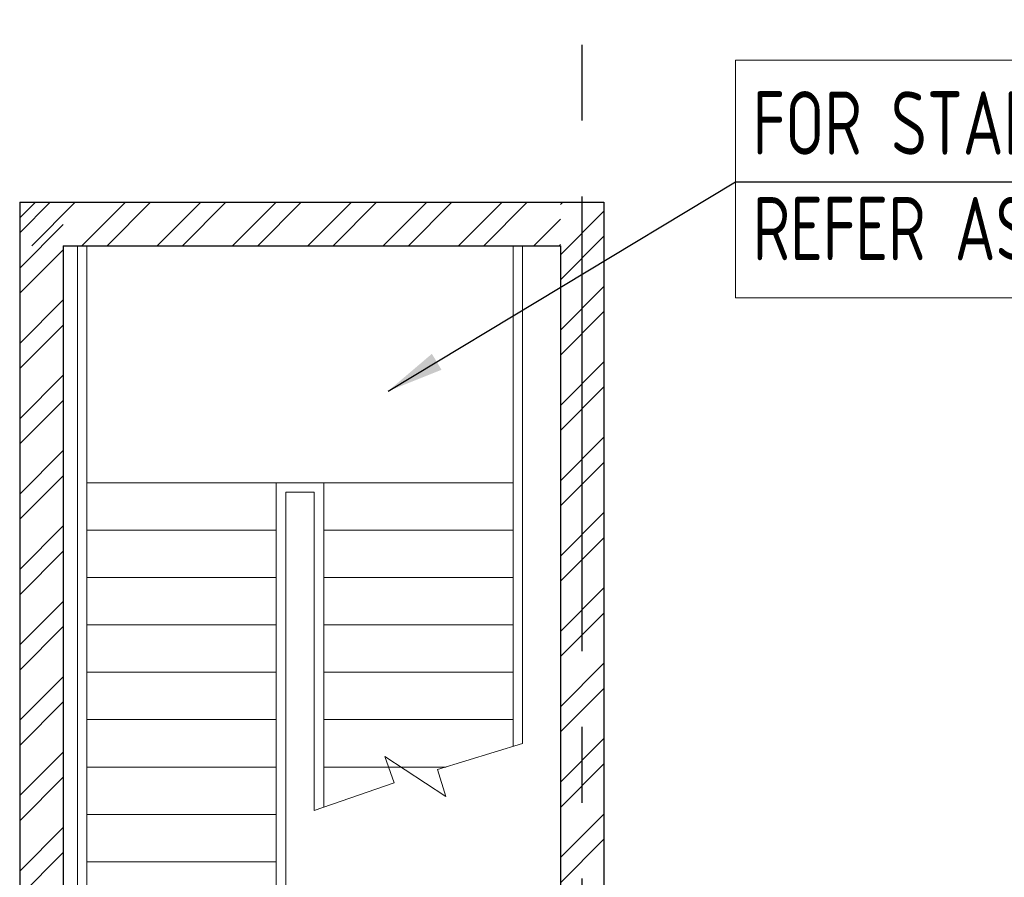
# Model space of a CAD drawing. Extents: x -287416 to 4934791, y -504132 to 1826789.
# Tile 181 of 256: x 531363 to 536562, y 167391 to 171918. Entities that reach past the tile are written whole.
import ezdxf

# ---------------------------------------------------------------- set-up
doc = ezdxf.new("R2010")
doc.units = 0
doc.header["$LTSCALE"] = 800
doc.header["$MEASUREMENT"] = 0
doc.linetypes.add('CENTER', pattern=[2, 1.25, -0.25, 0.25, -0.25])
doc.linetypes.add('CENTER2', pattern=[1.125, 0.75, -0.125, 0.125, -0.125])
doc.layers.add('GRID', color=8, linetype='CENTER')
doc.layers.add('WALL', color=6, linetype='CONTINUOUS')
for name, color, linetype, lineweight in [('LEADER', 4, 'CONTINUOUS', 15), ('STAIR', 4, 'CONTINUOUS', 13), ('TEXT', 3, 'CONTINUOUS', 15), ('WALL HATCH', 251, 'CONTINUOUS', 13)]:
    doc.layers.add(name, color=color, linetype=linetype, lineweight=lineweight)
doc.styles.add('ROMANS', font='ISO9.shx', dxfattribs={"width": 0.8})
doc.styles.get("Standard").update_dxf_attribs({"font": 'ISO9'})
doc.dimstyles.get("Standard").update_dxf_attribs({"dimtxt": 0.18, "dimasz": 0.18, "dimexe": 0.18, "dimexo": 0.0625, "dimgap": 0.09, "dimtad": 0, "dimtih": 1, "dimtoh": 1, "dimdec": 4, "dimzin": 0, "dimdsep": 46, "dimtxsty": 'Standard', "dimcen": 0.09, "dimadec": 0, "dimazin": 0, "dimtfac": 1, "dimtdec": 4, "dimtofl": 0, "dimtmove": 0, "dimatfit": 3, "dimfxl": 1, "dimtolj": 1, "dimtzin": 0, "dimarcsym": 0})

msp = doc.modelspace()

# ---------------------------------------------------------------- hatches: boundary and pattern name
at = {"layer": 'WALL HATCH'}
h = msp.add_hatch(dxfattribs=at)
h.set_pattern_fill('ANSI32', color=256, scale=750, style=0)
h.paths.add_polyline_path([(531593.3, 170954.2), (531593.3, 164989.2), (531363.3, 164989.2), (531363.3, 170954.2)])
h = msp.add_hatch(dxfattribs=at)
h.set_pattern_fill('ANSI32', color=256, scale=750, style=0)
h.set_pattern_definition([(45, (33126.76, 59565.3), (-198.87378, 198.87378), []), (45, (33259.35, 59565.3), (-198.87378, 198.87378), [])])
h.paths.add_polyline_path([(534218.3, 170954.2), (531363.3, 170954.2), (531363.3, 170724.2), (531593.3, 170724.2), (534218.3, 170724.2)])
h = msp.add_hatch(dxfattribs=at)
h.set_pattern_fill('ANSI32', color=256, scale=750, style=0)
h.paths.add_polyline_path([(534448.3, 170954.2), (534218.3, 170954.2), (534218.3, 166089.2), (534448.3, 166089.2)])
h.paths.add_polyline_path([(534448.3, 164889.2), (534218.3, 164889.2), (534218.3, 164599.2), (534448.3, 164599.2)])

# ---------------------------------------------------------------- linework, layer by layer
at = {"layer": 'GRID', "linetype": 'CENTER2', "ltscale": 4}
msp.add_line((534333.3, 157784.9), (534333.3, 224162.6), dxfattribs=at)
at = {"layer": 'STAIR'}
for p, q in [((531668.3, 170724.2, 0), (531668.3, 164889.2, 0)), ((531718.3, 170724.2, 0), (531718.3, 164889.2, 0)), ((533968.3, 170724.2, 0), (533968.3, 168082.1, 0)), ((534018.3, 170724.2, 0), (534018.3, 168097.5, 0)), ((531718.3, 169473.2, 0), (533968.3, 169473.2, 0)), ((532718.3, 169473.2, 0), (532718.3, 166223.2, 0)), ((532968.3, 169473.2, 0), (532968.3, 167760.4, 0)), ((532768.3, 169423.2, 0), (532768.3, 166273.2, 0)), ((532768.3, 169423.2, 0), (532918.3, 169423.2, 0)), ((532918.3, 169423.2, 0), (532918.3, 167743.1, 0)), ((531718.3, 169223.2, 0), (532718.3, 169223.2, 0)), ((532968.3, 169223.2, 0), (533968.3, 169223.2, 0)), ((531718.3, 168973.2, 0), (532718.3, 168973.2, 0)), ((532968.3, 168973.2, 0), (533968.3, 168973.2, 0)), ((531718.3, 168723.2, 0), (532718.3, 168723.2, 0)), ((532968.3, 168723.2, 0), (533968.3, 168723.2, 0)), ((531718.3, 168473.2, 0), (532718.3, 168473.2, 0)), ((532968.3, 168473.2, 0), (533968.3, 168473.2, 0)), ((531718.3, 168223.2, 0), (532718.3, 168223.2, 0)), ((532968.3, 168223.2, 0), (533968.3, 168223.2, 0)), ((531718.3, 167973.2, 0), (532718.3, 167973.2, 0)), ((532968.3, 167973.2, 0), (533614.3, 167973.2, 0)), ((531718.3, 167723.2, 0), (532718.3, 167723.2, 0)), ((531718.3, 167473.2, 0), (532718.3, 167473.2, 0))]:
    msp.add_line(p, q, dxfattribs=at)
at = {"layer": 'STAIR', "elevation": 0, "flags": 128}
msp.add_lwpolyline([(532918.3, 167743.1), (533340.7, 167889.1), (533291.1, 168028.5), (533613.5, 167818.3), (533570, 167959.6), (534018.3, 168097.5)], dxfattribs=at)
at = {"layer": 'TEXT'}
for points in [[(535142.3, 171704.4), (540924.4, 171704.4), (540924.4, 170450.4), (535142.3, 170450.4)], [(540924.4, 171704.4), (535142.3, 171704.4), (535142.3, 170450.4), (540924.4, 170450.4)]]:
    msp.add_lwpolyline(points, close=True, dxfattribs=at)
at = {"layer": 'WALL'}
for p, q in [((531363.3, 170954.2), (531363.3, 164659.2)), ((531363.3, 170954.2), (534448.3, 170954.2)), ((534448.3, 170954.2), (534448.3, 166089.2)), ((531593.3, 170724.2), (531593.3, 164889.2)), ((531593.3, 170724.2), (534218.3, 170724.2)), ((534218.3, 170724.2), (534218.3, 166089.2))]:
    msp.add_line(p, q, dxfattribs=at)

# ---------------------------------------------------------------- texts
at = {"layer": 'TEXT', "insert": (535233.1, 171539.6), "char_height": 334.327, "width": 6121.605, "attachment_point": 1, "style": 'ROMANS'}
msp.add_mtext('FOR STAIR CASE DETAIL \\PREFER AS/STRUCTURE DRG.', dxfattribs=at)

# ---------------------------------------------------------------- leaders
at = {"layer": 'LEADER'}
msp.add_leader([(533308.1, 169957), (535142.3, 171061.9), (540924.4, 171061.9)], dimstyle='Standard', override={"dimtxt": 350, "dimasz": 300, "dimexe": 0, "dimexo": 0, "dimgap": 100, "dimtad": 0, "dimtih": 0, "dimtoh": 0, "dimdec": 0, "dimtxsty": 'ROMANS', "dimcen": 0, "dimclrd": 9, "dimclre": 9, "dimclrt": 256, "dimtdec": 0, "dimtix": 1, "dimtofl": 1, "dimatfit": 0}, dxfattribs=at)

doc.saveas('drawing.dxf')
